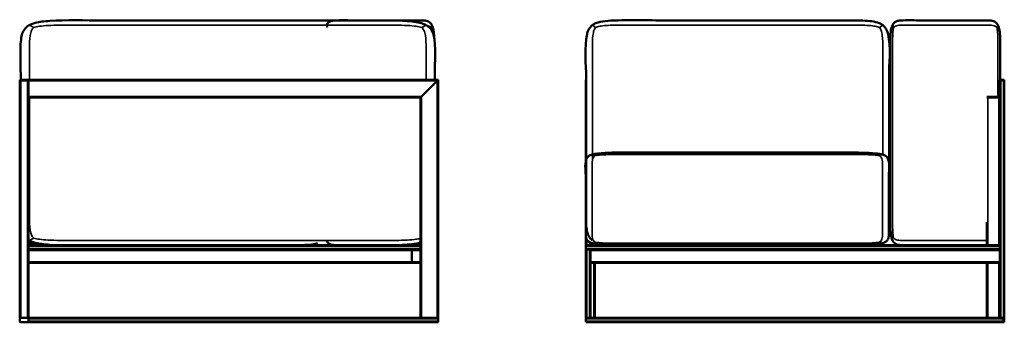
# Model space of a CAD drawing. Header units: millimetres. Extents: x 418 to 5654, y 1066 to 3427.
# Tile 1 of 4: x 418 to 2654, y 2740 to 3427. Entities that reach past the tile are written whole.
import ezdxf

# ---------------------------------------------------------------- set-up
doc = ezdxf.new("R2010")
doc.units = ezdxf.units.MM
doc.header["$LTSCALE"] = 14
doc.layers.add('Visible (ANSI)', color=7, linetype='Continuous', lineweight=50)
doc.layers.add('Visible Narrow (ANSI)', color=7, linetype='Continuous', lineweight=35)

msp = doc.modelspace()

# ---------------------------------------------------------------- linework, layer by layer
at = {"layer": 'Visible (ANSI)'}
for p, q in [((2399.9, 3414.5), (2402.5, 3409.2)), ((420.4, 3290.1), (418.2, 3290.1)), ((418.2, 3290.1), (418.2, 3288.6)), ((418.2, 3288.6), (420.4, 3288.6)), ((418.2, 2750.1), (418.2, 3288.6)), ((420.4, 3288.6), (418.2, 3288.6)), ((420.4, 3290.1), (435.9, 3290.1)), ((435.9, 3288.6), (420.4, 3288.6)), ((420.4, 3288.6), (435.9, 3288.6)), ((438.2, 3290.1), (435.9, 3290.1)), ((435.9, 3288.6), (438.2, 3288.6)), ((438.2, 3288.6), (435.9, 3288.6)), ((438.2, 3290.1), (1368.2, 3290.1)), ((438.2, 3290.1), (438.2, 3287.9)), ((438.2, 3252.4), (438.2, 3287.9)), ((1330.4, 3252.4), (1365.9, 3287.9)), ((1365.9, 3287.9), (1330.4, 3252.4)), ((1368.2, 3290.1), (1365.9, 3287.9)), ((1365.9, 3287.9), (1368.2, 3290.1)), ((1368.2, 3290.1), (1368.2, 2750.1)), ((1704.1, 3290.1), (1703.8, 3290.1)), ((1703.8, 3290.1), (1703.8, 3288.6)), ((1703.8, 3288.6), (1704.1, 3288.6)), ((1703.8, 3251.6), (1703.8, 3288.6)), ((1704.1, 3288.6), (1703.8, 3288.6)), ((2394.6, 3290.1), (2392.1, 3290.1)), ((2643.8, 3290.1), (2643.8, 3288.6)), ((2646.1, 3290.1), (2643.8, 3290.1)), ((2643.8, 3288.6), (2646.1, 3288.6)), ((2643.8, 2915.1), (2643.8, 3288.6)), ((2646.1, 3288.6), (2643.8, 3288.6)), ((2646.1, 3290.1), (2651.6, 3290.1)), ((2651.6, 3288.6), (2646.1, 3288.6)), ((2646.1, 3288.6), (2651.6, 3288.6)), ((2653.8, 3290.1), (2651.6, 3290.1)), ((2651.6, 3288.6), (2653.8, 3288.6)), ((2653.8, 3288.6), (2651.6, 3288.6)), ((2653.8, 3290.1), (2653.8, 3288.6)), ((2653.8, 2750.1), (2653.8, 3288.6)), ((438.2, 3252.4), (438.2, 3250.1)), ((438.2, 3250.1), (1328.2, 3250.1)), ((438.2, 2750.1), (438.2, 3250.1)), ((1330.4, 3252.4), (1328.2, 3250.1)), ((1328.2, 3250.1), (1330.4, 3252.4)), ((1328.2, 3250.1), (1328.2, 2750.1)), ((1703.8, 3251.6), (1703.8, 3250.1)), ((1704.1, 3251.6), (1703.8, 3251.6)), ((1703.8, 3250.1), (1704.1, 3250.1)), ((1703.8, 3106.5), (1703.8, 3250.1)), ((1704.1, 3250.1), (1703.8, 3250.1)), ((2394.6, 3250.1), (2392.1, 3250.1)), ((2616.1, 3251.6), (2613.8, 3251.6)), ((2613.8, 3250.1), (2616.1, 3250.1)), ((2616.1, 3250.1), (2613.8, 3250.1)), ((2616.1, 3251.6), (2641.6, 3251.6)), ((2641.6, 3250.1), (2616.1, 3250.1)), ((2616.1, 3250.1), (2641.6, 3250.1)), ((2643.8, 3251.6), (2641.6, 3251.6)), ((2641.6, 3250.1), (2643.8, 3250.1)), ((2643.8, 3250.1), (2641.6, 3250.1)), ((2643.8, 3251.6), (2643.8, 3250.1)), ((2643.8, 2915.1), (2643.8, 3250.1)), ((1724.9, 3118.6), (1717.8, 3120.8)), ((2613.8, 2915.1), (2613.8, 2967.7)), ((1703.8, 2915.1), (1703.8, 2933.8)), ((1328.2, 2915.1), (438.2, 2915.1)), ((1703.8, 2912.9), (1703.8, 2915.1)), ((1703.8, 2915.1), (1706.1, 2915.1)), ((1703.8, 2912.9), (1703.8, 2907.4)), ((1703.8, 2912.9), (1703.8, 2907.4)), ((1703.8, 2905.1), (1703.8, 2907.4)), ((2613.8, 2915.1), (1706.1, 2915.1)), ((1713.8, 2915.1), (1713.8, 2921)), ((1724.9, 2921.7), (1717.8, 2919.5)), ((1723.8, 2915.1), (1723.8, 2921.3)), ((2377.1, 2919.5), (2369.9, 2921.7)), ((2613.8, 2915.1), (2616.1, 2915.1)), ((2641.6, 2915.1), (2616.1, 2915.1)), ((2641.6, 2915.1), (2643.8, 2915.1)), ((2643.8, 2912.9), (2643.8, 2915.1)), ((2643.8, 2912.9), (2643.8, 2907.4)), ((2643.8, 2905.1), (2643.8, 2907.4)), ((1328.2, 2905.1), (438.2, 2905.1)), ((1308.2, 2877.4), (1308.2, 2902.9)), ((1308.2, 2877.4), (1308.2, 2902.9)), ((1703.8, 2905.1), (1706.1, 2905.1)), ((1703.8, 2750.1), (1703.8, 2905.1)), ((1711.6, 2905.1), (1706.1, 2905.1)), ((1711.6, 2905.1), (1713.8, 2905.1)), ((1713.8, 2750.1), (1713.8, 2905.1)), ((2643.8, 2905.1), (1713.8, 2905.1)), ((2643.8, 2750.1), (2643.8, 2905.1)), ((438.2, 2875.1), (1305.9, 2875.1)), ((1305.9, 2875.1), (1328.2, 2875.1)), ((1713.8, 2875.1), (2643.8, 2875.1)), ((1723.8, 2750.1), (1723.8, 2875.1)), ((2613.8, 2750.1), (2613.8, 2875.1)), ((418.2, 2750.1), (420.4, 2750.1)), ((418.2, 2742.4), (418.2, 2747.9)), ((435.9, 2750.1), (420.4, 2750.1)), ((420.4, 2750.1), (435.9, 2750.1)), ((435.9, 2740.1), (420.4, 2740.1)), ((435.9, 2750.1), (438.2, 2750.1)), ((438.2, 2740.1), (435.9, 2740.1)), ((1328.2, 2750.1), (438.2, 2750.1)), ((438.2, 2747.9), (438.2, 2750.1)), ((438.2, 2747.9), (438.2, 2742.4)), ((438.2, 2747.9), (438.2, 2742.4)), ((438.2, 2740.1), (438.2, 2742.4)), ((1365.9, 2740.1), (438.2, 2740.1)), ((1330.4, 2750.1), (1328.2, 2750.1)), ((1330.4, 2750.1), (1365.9, 2750.1)), ((1368.2, 2750.1), (1365.9, 2750.1)), ((1366.7, 2740.1), (1365.9, 2740.1)), ((1366.6, 2741.6), (1368.1, 2741.6)), ((1366.7, 2750), (1366.7, 2750.1)), ((1366.7, 2750.1), (1366.7, 2750)), ((1366.7, 2740.1), (1366.7, 2740.3)), ((1366.7, 2740.3), (1366.7, 2740.1)), ((1366.7, 2740.1), (1368.2, 2740.1)), ((1367, 2741.6), (1367, 2740.4)), ((1367, 2740.4), (1367, 2741.6)), ((1368.2, 2750.1), (1368.2, 2747.9)), ((1368.2, 2747.9), (1368.2, 2742.4)), ((1368.2, 2747.9), (1368.2, 2742.4)), ((1368.2, 2742.4), (1368.2, 2740.1)), ((1703.8, 2750.1), (1706.1, 2750.1)), ((1703.8, 2742.4), (1703.8, 2747.9)), ((1703.8, 2742.4), (1703.8, 2747.9)), ((1703.9, 2741.6), (1705.4, 2741.6)), ((1704.9, 2740.4), (1704.9, 2741.6)), ((1704.9, 2741.6), (1704.9, 2740.4)), ((1711.6, 2750.1), (1706.1, 2750.1)), ((1706.1, 2740.1), (2652.3, 2740.1)), ((1711.6, 2750.1), (1713.8, 2750.1)), ((1713.8, 2750.1), (2643.8, 2750.1)), ((2643.8, 2750.1), (2646.1, 2750.1)), ((2651.6, 2750.1), (2646.1, 2750.1)), ((2651.6, 2750.1), (2653.8, 2750.1)), ((2652.3, 2750.1), (2652.3, 2747.9)), ((2652.3, 2750.1), (2652.3, 2747.9)), ((2652.3, 2742.4), (2652.3, 2747.9)), ((2652.3, 2742.4), (2652.3, 2747.9)), ((2652.3, 2742.4), (2652.3, 2740.1)), ((2652.3, 2742.4), (2652.3, 2740.1)), ((2652.3, 2740.1), (2653.8, 2740.1)), ((2653.8, 2750.1), (2653.8, 2747.9)), ((2653.8, 2742.4), (2653.8, 2747.9)), ((2653.8, 2742.4), (2653.8, 2740.1))]:
    msp.add_line(p, q, dxfattribs=at)
for centre, start, end in [((1706.1, 2912.9), 90, 180), ((1706.1, 2912.9), 90, 180), ((1706.1, 2907.4), 180, 270), ((1706.1, 2907.4), 180, 270), ((1305.9, 2902.9), 0, 90), ((1305.9, 2902.9), 0, 90), ((1305.9, 2877.4), 270, 0), ((1305.9, 2877.4), 270, 0), ((420.4, 2747.9), 90, 180), ((420.4, 2742.4), 180, 270), ((435.9, 2747.9), 0, 90), ((435.9, 2742.4), 270, 0), ((1365.9, 2747.9), 0, 90), ((1365.9, 2747.9), 0, 90), ((1365.9, 2742.4), 270, 299.378), ((1365.9, 2742.4), 270, 299.378), ((1365.9, 2742.4), 340.5288, 0), ((1365.9, 2742.4), 340.5288, 0), ((1706.1, 2747.9), 90, 180), ((1706.1, 2747.9), 90, 180), ((1706.1, 2742.4), 180, 199.4712), ((1706.1, 2742.4), 180, 199.4712), ((1706.1, 2742.4), 240.622, 270), ((1706.1, 2742.4), 240.622, 270)]:
    msp.add_arc(centre, 2.25, start, end, dxfattribs=at)
for points, knots in [([(439.9, 3414.5), (443.6, 3416.5), (448.1, 3418.2), (462.4, 3422), (473.7, 3423.3), (522.6, 3426.4), (565.8, 3425.1), (669.2, 3425.1), (731.9, 3425.1), (857.2, 3425.1), (919.9, 3425.1), (1045.2, 3425.1), (1107.9, 3425.1), (1201.9, 3425.1), (1233.7, 3425.4), (1280.1, 3424.9), (1295.2, 3424.4), (1321.5, 3421.4), (1332.8, 3418.8), (1340.7, 3414.5)], [0, 0, 0, 0, 0.190855, 0.190855, 0.543648, 0.543648, 1.585062, 1.585062, 3.185062, 3.185062, 4.785062, 4.785062, 6.385062, 6.385062, 7.185062, 7.185062, 7.592531, 7.592531, 8, 8, 8, 8]), ([(1354.1, 3414.5), (1353.1, 3416.7), (1351.8, 3418.4), (1349.2, 3420.9), (1347.8, 3421.8), (1344.6, 3423.4), (1342.8, 3424), (1337.8, 3424.9), (1334.5, 3425.1), (1314.8, 3425.3), (1298.2, 3425.1), (1265.1, 3425.1), (1248.4, 3425.1), (1215.1, 3425.1), (1198.4, 3425.1), (1165.1, 3425.1), (1147.9, 3426.3), (1129.3, 3424.7), (1126.8, 3424.3), (1122.4, 3422.7), (1120.5, 3421.7), (1117.5, 3419), (1116.3, 3417.6), (1115.1, 3415.5), (1114.8, 3415), (1114.6, 3414.5)], [0, 0, 0, 0, 0.202416, 0.202416, 0.376678, 0.376678, 0.579578, 0.579578, 0.90178, 0.90178, 2.483617, 2.483617, 4.083617, 4.083617, 5.683617, 5.683617, 7.283617, 7.283617, 7.540221, 7.540221, 7.777761, 7.777761, 7.952676, 7.952676, 8, 8, 8, 8]), ([(2377.8, 3414.5), (2375.4, 3416.3), (2372.6, 3417.8), (2364.7, 3420.9), (2359.1, 3422.2), (2340.3, 3425), (2325.3, 3425.1), (2264.3, 3425.2), (2218.4, 3425.1), (2126.7, 3425.1), (2080.8, 3425.1), (1989.1, 3425.1), (1943.2, 3425.1), (1851.5, 3425.1), (1803.4, 3426.8), (1751.7, 3424.2), (1743.5, 3423.4), (1732.8, 3421.1), (1729.5, 3420.1), (1723.5, 3417.7), (1720.8, 3416.2), (1718.5, 3414.5)], [0, 0, 0, 0, 0.167224, 0.167224, 0.422675, 0.422675, 0.953365, 0.953365, 2.553365, 2.553365, 4.153365, 4.153365, 5.753365, 5.753365, 7.353365, 7.353365, 7.676683, 7.676683, 7.838341, 7.838341, 8, 8, 8, 8]), ([(2639.4, 3414.5), (2638.4, 3416.7), (2637.1, 3418.4), (2634.4, 3420.9), (2633.1, 3421.8), (2629.9, 3423.4), (2628.1, 3424), (2623.1, 3424.9), (2619.8, 3425.1), (2600.1, 3425.3), (2583.5, 3425.1), (2550.4, 3425.1), (2533.7, 3425.1), (2500.4, 3425.1), (2483.7, 3425.1), (2450.4, 3425.1), (2433.2, 3426.3), (2414.6, 3424.7), (2412.1, 3424.3), (2407.7, 3422.7), (2405.8, 3421.7), (2402.8, 3419), (2401.6, 3417.6), (2400.4, 3415.5), (2400.1, 3415), (2399.9, 3414.5)], [0, 0, 0, 0, 0.202416, 0.202416, 0.376678, 0.376678, 0.579578, 0.579578, 0.90178, 0.90178, 2.483617, 2.483617, 4.083617, 4.083617, 5.683617, 5.683617, 7.283617, 7.283617, 7.540221, 7.540221, 7.777761, 7.777761, 7.952676, 7.952676, 8, 8, 8, 8]), ([(420.3, 3290.1), (420.3, 3320.9), (417.9, 3353), (421.5, 3386.9), (422.4, 3391.4), (425.4, 3400), (427.6, 3403.9), (433, 3409.9), (435.7, 3412.1), (439.3, 3414.2), (439.6, 3414.4), (439.9, 3414.5)], [5.882353, 5.882353, 5.882353, 5.882353, 7.331468, 7.331468, 7.56806, 7.56806, 7.810052, 7.810052, 7.985189, 7.985189, 8, 8, 8, 8]), ([(1360.3, 3290.1), (1360.3, 3320.9), (1362.7, 3353), (1359.1, 3386.9), (1358.2, 3391.4), (1355.2, 3400), (1353, 3403.9), (1347.7, 3409.9), (1344.9, 3412.1), (1341.3, 3414.2), (1341, 3414.4), (1340.7, 3414.5)], [5.882353, 5.882353, 5.882353, 5.882353, 7.331468, 7.331468, 7.56806, 7.56806, 7.810052, 7.810052, 7.985189, 7.985189, 8, 8, 8, 8]), ([(1359, 3386.6), (1358.8, 3392.3), (1358.3, 3397.7), (1356.8, 3407.2), (1355.7, 3411.3), (1354.1, 3414.5)], [7.4070696, 7.4070696, 7.4070696, 7.4070696, 7.7001021, 7.7001021, 8, 8, 8, 8]), ([(1718.5, 2925.8), (1716.1, 2927.5), (1714.1, 2929.6), (1710.6, 2934.5), (1709.2, 2937.3), (1706.5, 2944.7), (1705.6, 2949.5), (1703.8, 2964.8), (1704.1, 2976.1), (1704.1, 3021.3), (1704.1, 3055.3), (1704.1, 3123.3), (1704.1, 3157.3), (1704.1, 3225.3), (1704.1, 3259.3), (1704.1, 3327.3), (1699.8, 3364.5), (1707, 3396.8), (1707.9, 3399.8), (1710.8, 3406.2), (1712.9, 3409.5), (1716.6, 3413), (1717.5, 3413.8), (1718.5, 3414.5)], [0, 0, 0, 0, 0.167224, 0.167224, 0.351102, 0.351102, 0.608426, 0.608426, 1.131365, 1.131365, 2.731365, 2.731365, 4.331365, 4.331365, 5.931365, 5.931365, 7.531365, 7.531365, 7.704094, 7.704094, 7.932347, 7.932347, 8, 8, 8, 8]), ([(1718.5, 3414.5), (1718.5, 3414.5), (1718.5, 3414.5), (1718.5, 3414.5), (1718.5, 3414.5), (1718.5, 3414.5), (1718.5, 3414.5), (1718.5, 3414.5), (1718.5, 3414.5)], [1.024921, 1.024921, 1.024921, 1.024921, 2, 3, 4, 5, 6, 7, 7, 7, 7]), ([(2391.4, 2956.3), (2392.4, 2966.1), (2392.1, 2976.8), (2392.1, 3021.3), (2392.1, 3055.3), (2392.1, 3123.3), (2392.1, 3157.3), (2392.1, 3225.3), (2392.1, 3259.3), (2392.1, 3327.3), (2396.5, 3364.5), (2389.3, 3396.8), (2388.4, 3399.8), (2385.5, 3406.2), (2383.4, 3409.5), (2379.7, 3413), (2378.8, 3413.8), (2377.8, 3414.5)], [0.637207, 0.637207, 0.637207, 0.637207, 1.131365, 1.131365, 2.731365, 2.731365, 4.331365, 4.331365, 5.931365, 5.931365, 7.531365, 7.531365, 7.704094, 7.704094, 7.932347, 7.932347, 8, 8, 8, 8]), ([(2399.9, 2925.8), (2398.8, 2927.9), (2398, 2930.5), (2396, 2939.2), (2395.3, 2946.4), (2393.8, 2981.6), (2394.6, 3013), (2394.6, 3076.7), (2394.6, 3110.7), (2394.6, 3178.7), (2394.6, 3212.7), (2394.6, 3280.7), (2394.6, 3314.7), (2394.6, 3361.4), (2394.5, 3374.5), (2395.2, 3392.1), (2395.7, 3397.6), (2397.2, 3407.2), (2398.3, 3411.3), (2399.9, 3414.5)], [0, 0, 0, 0, 0.202416, 0.202416, 0.602925, 0.602925, 2.000409, 2.000409, 3.600409, 3.600409, 5.200409, 5.200409, 6.800409, 6.800409, 7.400204, 7.400204, 7.700102, 7.700102, 8, 8, 8, 8]), ([(2644.6, 3290.1), (2644.6, 3309.6), (2644.6, 3329.2), (2644.6, 3361.4), (2644.8, 3374.5), (2644.1, 3392.1), (2643.6, 3397.6), (2642.1, 3407.2), (2641, 3411.3), (2639.4, 3414.5)], [5.882353, 5.882353, 5.882353, 5.882353, 6.800409, 6.800409, 7.400204, 7.400204, 7.700102, 7.700102, 8, 8, 8, 8]), ([(1717.8, 2919.5), (1715.7, 2920.1), (1714, 2920.9), (1710.2, 2922.8), (1708.6, 2924.1), (1706.3, 2926.7), (1705.6, 2928), (1704.4, 2930.7), (1704, 2932.2), (1703.4, 2936.4), (1703.4, 2939.2), (1703.4, 2955.9), (1703.4, 2969.9), (1703.4, 2997.9), (1703.4, 3011.9), (1703.4, 3039.9), (1703.4, 3053.9), (1703.4, 3081.9), (1700.5, 3096.8), (1705, 3111.3), (1705.8, 3112.9), (1708, 3115.5), (1709.2, 3116.6), (1712.4, 3118.7), (1714.6, 3119.7), (1717.4, 3120.6), (1717.6, 3120.7), (1717.8, 3120.8)], [0, 0, 0, 0, 0.143257, 0.143257, 0.353758, 0.353758, 0.519106, 0.519106, 0.707108, 0.707108, 1.019182, 1.019182, 2.619182, 2.619182, 4.219182, 4.219182, 5.819182, 5.819182, 7.419182, 7.419182, 7.632354, 7.632354, 7.797499, 7.797499, 7.987403, 7.987403, 8, 8, 8, 8]), ([(2377.1, 3120.8), (2373, 3122), (2367.7, 3122.9), (2344, 3125.4), (2319.5, 3125.1), (2249.9, 3125.1), (2204.1, 3125.1), (2112.3, 3125.1), (2066.5, 3125.1), (1974.7, 3125.1), (1928.9, 3125.1), (1837.1, 3125.1), (1787.2, 3126.4), (1735.2, 3124), (1724.8, 3122.9), (1717.8, 3120.8)], [0, 0, 0, 0, 0.286514, 0.286514, 1.111951, 1.111951, 2.711951, 2.711951, 4.311951, 4.311951, 5.911951, 5.911951, 7.511951, 7.511951, 8, 8, 8, 8]), ([(2377.1, 2919.5), (2379.2, 2920.1), (2380.9, 2920.9), (2384.6, 2922.8), (2386.3, 2924.1), (2388.6, 2926.7), (2389.3, 2928), (2390.5, 2930.7), (2390.9, 2932.2), (2391.5, 2936.4), (2391.4, 2939.2), (2391.4, 2955.9), (2391.4, 2969.9), (2391.4, 2997.9), (2391.4, 3011.9), (2391.4, 3039.9), (2391.4, 3053.9), (2391.4, 3081.9), (2394.4, 3096.8), (2389.9, 3111.3), (2389, 3112.9), (2386.9, 3115.5), (2385.7, 3116.6), (2382.4, 3118.7), (2380.3, 3119.7), (2377.5, 3120.6), (2377.3, 3120.7), (2377.1, 3120.8)], [0, 0, 0, 0, 0.143257, 0.143257, 0.353758, 0.353758, 0.519106, 0.519106, 0.707108, 0.707108, 1.019182, 1.019182, 2.619182, 2.619182, 4.219182, 4.219182, 5.819182, 5.819182, 7.419182, 7.419182, 7.632354, 7.632354, 7.797499, 7.797499, 7.987403, 7.987403, 8, 8, 8, 8]), ([(438.2, 2918.7), (441.8, 2917.9), (446, 2917.2), (468.4, 2914.9), (492.8, 2915.1), (562.4, 2915.1), (608.2, 2915.1), (700, 2915.1), (745.8, 2915.1), (837.6, 2915.1), (883.4, 2915.1), (975.2, 2915.1), (1025.1, 2913.9), (1077.1, 2916.3), (1087.6, 2917.4), (1094.5, 2919.5)], [0.064882, 0.064882, 0.064882, 0.064882, 0.286514, 0.286514, 1.111951, 1.111951, 2.711951, 2.711951, 4.311951, 4.311951, 5.911951, 5.911951, 7.511951, 7.511951, 8, 8, 8, 8]), ([(439.9, 2925.8), (443.6, 2923.7), (448.1, 2922.1), (462.4, 2918.3), (473.7, 2916.9), (522.6, 2913.8), (565.8, 2915.1), (669.2, 2915.1), (731.9, 2915.1), (857.2, 2915.1), (919.9, 2915.1), (1045.2, 2915.1), (1107.9, 2915.1), (1201.9, 2915.1), (1233.7, 2914.9), (1280.1, 2915.3), (1295.2, 2915.8), (1315.6, 2918.2), (1322.3, 2919.3), (1328.2, 2920.9)], [0, 0, 0, 0, 0.190855, 0.190855, 0.543648, 0.543648, 1.585062, 1.585062, 3.185062, 3.185062, 4.785062, 4.785062, 6.385062, 6.385062, 7.185062, 7.185062, 7.592531, 7.592531, 7.817486, 7.817486, 7.817486, 7.817486]), ([(1328.2, 2915.1), (1312.7, 2915.1), (1297.2, 2915.1), (1265.1, 2915.1), (1248.4, 2915.1), (1215.1, 2915.1), (1198.4, 2915.1), (1165.1, 2915.1), (1147.9, 2914), (1129.3, 2915.6), (1126.8, 2916), (1122.4, 2917.5), (1120.5, 2918.6), (1117.5, 2921.3), (1116.3, 2922.6), (1115.1, 2924.8), (1114.8, 2925.3), (1114.6, 2925.8)], [0.997579, 0.997579, 0.997579, 0.997579, 2.483617, 2.483617, 4.083617, 4.083617, 5.683617, 5.683617, 7.283617, 7.283617, 7.540221, 7.540221, 7.777761, 7.777761, 7.952676, 7.952676, 8, 8, 8, 8]), ([(2377.1, 2919.5), (2373, 2918.3), (2367.7, 2917.4), (2344, 2914.9), (2319.5, 2915.1), (2249.9, 2915.1), (2204.1, 2915.1), (2112.3, 2915.1), (2066.5, 2915.1), (1974.7, 2915.1), (1928.9, 2915.1), (1837.1, 2915.1), (1787.2, 2913.9), (1735.2, 2916.3), (1724.8, 2917.4), (1717.8, 2919.5)], [0, 0, 0, 0, 0.286514, 0.286514, 1.111951, 1.111951, 2.711951, 2.711951, 4.311951, 4.311951, 5.911951, 5.911951, 7.511951, 7.511951, 8, 8, 8, 8]), ([(2370.3, 2921.6), (2370, 2921.5), (2369.7, 2921.4), (2364.7, 2919.4), (2359.1, 2918.1), (2340.3, 2915.3), (2325.3, 2915.1), (2309.5, 2915.1), (2308.8, 2915.1), (2308.1, 2915.1)], [0.1527593, 0.1527593, 0.1527593, 0.1527593, 0.1672239, 0.1672239, 0.4226751, 0.4226751, 0.9533653, 0.9533653, 0.9768671, 0.9768671, 0.9768671, 0.9768671]), ([(2613.8, 2915.1), (2598.2, 2915.1), (2582.6, 2915.1), (2550.4, 2915.1), (2533.7, 2915.1), (2500.4, 2915.1), (2483.7, 2915.1), (2450.4, 2915.1), (2433.2, 2914), (2414.6, 2915.6), (2412.1, 2916), (2407.7, 2917.5), (2405.8, 2918.6), (2402.8, 2921.3), (2401.6, 2922.6), (2400.4, 2924.8), (2400.1, 2925.3), (2399.9, 2925.8)], [0.987109, 0.987109, 0.987109, 0.987109, 2.483617, 2.483617, 4.083617, 4.083617, 5.683617, 5.683617, 7.283617, 7.283617, 7.540221, 7.540221, 7.777761, 7.777761, 7.952676, 7.952676, 8, 8, 8, 8]), ([(1367, 2740.4), (1366.9, 2740.5), (1366.8, 2740.6), (1366.6, 2741), (1366.6, 2741.2), (1366.6, 2741.6), (1366.6, 2741.6), (1366.6, 2741.6)], [1.2153162, 1.2153162, 1.2153162, 1.2153162, 1.2833722, 1.2833722, 1.3685462, 1.3685462, 1.3799411, 1.3799411, 1.3799411, 1.3799411]), ([(1368.1, 2741.6), (1368, 2741.6), (1368, 2741.6), (1367.9, 2741.2), (1367.7, 2741), (1367.4, 2740.6), (1367.2, 2740.5), (1367, 2740.4)], [0.8006392, 0.8006392, 0.8006392, 0.8006392, 0.8120341, 0.8120341, 0.8972081, 0.8972081, 0.9652641, 0.9652641, 0.9652641, 0.9652641]), ([(1704.9, 2740.4), (1704.8, 2740.5), (1704.6, 2740.6), (1704.3, 2741), (1704.1, 2741.2), (1704, 2741.6), (1703.9, 2741.6), (1703.9, 2741.6)], [1.2153162, 1.2153162, 1.2153162, 1.2153162, 1.2833722, 1.2833722, 1.3685462, 1.3685462, 1.3799411, 1.3799411, 1.3799411, 1.3799411]), ([(1705.4, 2741.6), (1705.4, 2741.6), (1705.4, 2741.6), (1705.4, 2741.2), (1705.4, 2741), (1705.2, 2740.6), (1705.1, 2740.5), (1704.9, 2740.4)], [0.8006392, 0.8006392, 0.8006392, 0.8006392, 0.8120341, 0.8120341, 0.8972081, 0.8972081, 0.9652641, 0.9652641, 0.9652641, 0.9652641])]:
    msp.add_open_spline(points, degree=3, knots=knots, dxfattribs=at)
for points in [[(1114.6, 3414.5), (1114.6, 3414.5), (1114.6, 3414.5), (1114.6, 3414.5), (1114.6, 3414.5), (1114.6, 3414.5), (1114.6, 3414.5), (1114.6, 3414.5), (1114.6, 3414.5)], [(439.9, 2925.8), (439.3, 2926.1), (438.7, 2926.4), (438.2, 2926.8)]]:
    msp.add_open_spline(points, degree=3, dxfattribs=at)
at = {"layer": 'Visible Narrow (ANSI)'}
for p, q in [((449.7, 3409.2), (439.9, 3414.5)), ((1114.6, 3414.5), (1117.2, 3409.2)), ((1331, 3409.2), (1340.7, 3414.5)), ((1354.1, 3414.5), (1351.5, 3409.2)), ((1718.5, 3414.5), (1725.6, 3409.2)), ((2377.8, 3414.5), (2370.6, 3409.2)), ((2639.4, 3414.5), (2636.8, 3409.2)), ((420.4, 3290.1), (420.4, 3288.6)), ((420.4, 2750.1), (420.4, 3288.6)), ((435.9, 3290.1), (435.9, 3288.6)), ((435.9, 2750.1), (435.9, 3288.6)), ((438.2, 3287.9), (1365.9, 3287.9)), ((1365.9, 3287.9), (1365.9, 2750.1)), ((2394.6, 3287.9), (2392.1, 3287.9)), ((2646.1, 3290.1), (2646.1, 3288.6)), ((2646.1, 2750.1), (2646.1, 3288.6)), ((2651.6, 3290.1), (2651.6, 3288.6)), ((2651.6, 2750.1), (2651.6, 3288.6)), ((438.2, 3252.4), (1330.4, 3252.4)), ((1330.4, 3252.4), (1330.4, 2750.1)), ((2394.6, 3252.4), (2392.1, 3252.4)), ((2616.1, 3251.6), (2616.1, 3250.1)), ((2616.1, 2915.1), (2616.1, 3250.1)), ((2641.6, 3251.6), (2641.6, 3250.1)), ((2641.6, 2915.1), (2641.6, 3250.1)), ((1717.8, 3120.8), (1724.9, 3118.6)), ((1718.5, 3120.5), (1718.5, 3109.3)), ((2377.1, 3120.8), (2369.9, 3118.6)), ((449.7, 2931.1), (439.9, 2925.8)), ((442.4, 2921.7), (438.2, 2920.4)), ((1328.2, 2912.9), (438.2, 2912.9)), ((1328.2, 2907.4), (438.2, 2907.4)), ((2643.8, 2912.9), (1703.8, 2912.9)), ((2643.8, 2907.4), (1703.8, 2907.4)), ((1706.1, 2915.1), (1706.1, 2927.3)), ((1711.6, 2915.1), (1711.6, 2922.1)), ((1721.6, 2915.1), (1721.6, 2920.7)), ((438.2, 2902.9), (1308.2, 2902.9)), ((1308.2, 2902.9), (1328.2, 2902.9)), ((1706.1, 2750.1), (1706.1, 2905.1)), ((1711.6, 2750.1), (1711.6, 2905.1)), ((1713.8, 2902.9), (2643.8, 2902.9)), ((438.2, 2877.4), (1308.2, 2877.4)), ((1308.2, 2877.4), (1328.2, 2877.4)), ((1713.8, 2877.4), (2643.8, 2877.4)), ((1721.6, 2750.1), (1721.6, 2875.1)), ((2616.1, 2750.1), (2616.1, 2875.1)), ((2641.6, 2750.1), (2641.6, 2875.1)), ((1368.2, 2747.9), (438.2, 2747.9)), ((1368.2, 2742.4), (438.2, 2742.4)), ((1703.8, 2747.9), (2652.3, 2747.9)), ((1703.8, 2742.4), (2652.3, 2742.4)), ((2652.3, 2747.9), (2653.8, 2747.9)), ((2652.3, 2742.4), (2653.8, 2742.4))]:
    msp.add_line(p, q, dxfattribs=at)
for points, knots in [([(449.7, 3409.2), (447.7, 3407), (446.1, 3404.9), (443.4, 3399.1), (442.4, 3395.5), (439.9, 3382.6), (439.9, 3350.8), (439.9, 3316.4), (439.9, 3292.6), (439.9, 3290.1)], [-8, -8, -8, -8, -7.75, -7.75, -7.5, -7.5, -7, -6, -5.882353, -5.882353, -5.882353, -5.882353]), ([(1331, 3409.2), (1327, 3410.3), (1323, 3411.1), (1312.3, 3412.6), (1305.7, 3413.2), (1282, 3414.5), (1223.2, 3414.5), (1125.3, 3414.5), (1007.8, 3414.5), (890.3, 3414.5), (772.8, 3414.5), (655.3, 3414.5), (557.4, 3414.5), (498.7, 3414.5), (474.9, 3413.2), (468.3, 3412.6), (457.7, 3411.1), (453.7, 3410.3), (449.7, 3409.2)], [-8, -8, -8, -8, -7.75, -7.75, -7.5, -7.5, -7, -6, -5, -4, -3, -2, -1, -0.5, -0.5, -0.25, -0.25, 0, 0, 0, 0]), ([(1340.7, 3290.1), (1340.7, 3292.6), (1340.7, 3316.4), (1340.7, 3350.8), (1340.7, 3382.6), (1338.3, 3395.5), (1337.2, 3399.1), (1334.5, 3404.9), (1332.9, 3407), (1331, 3409.2)], [5.882353, 5.882353, 5.882353, 5.882353, 6, 7, 7.5, 7.5, 7.75, 7.75, 8, 8, 8, 8]), ([(1351.5, 3409.2), (1350.5, 3410.3), (1349.4, 3411.1), (1346.6, 3412.6), (1344.8, 3413.2), (1342.5, 3413.7), (1342.3, 3413.7), (1342.1, 3413.8)], [0, 0, 0, 0, 0.25, 0.25, 0.5, 0.5, 0.5258, 0.5258, 0.5258, 0.5258]), ([(1725.6, 3409.2), (1724.2, 3407), (1723, 3404.9), (1721, 3399.1), (1720.2, 3395.5), (1718.5, 3382.6), (1718.5, 3350.8), (1718.5, 3297.6), (1718.5, 3233.9), (1718.5, 3175), (1718.5, 3137.4), (1718.5, 3121)], [-8, -8, -8, -8, -7.75, -7.75, -7.5, -7.5, -7, -6, -5, -4, -3.228667, -3.228667, -3.228667, -3.228667]), ([(1725.6, 3409.2), (1728.5, 3410.3), (1731.5, 3411.1), (1739.3, 3412.6), (1744.1, 3413.2), (1761.5, 3414.5), (1804.5, 3414.5), (1876.1, 3414.5), (1962.1, 3414.5), (2048.1, 3414.5), (2134.1, 3414.5), (2220.1, 3414.5), (2291.8, 3414.5), (2334.8, 3414.5), (2352.2, 3413.2), (2357, 3412.6), (2364.8, 3411.1), (2367.7, 3410.3), (2370.6, 3409.2)], [-8, -8, -8, -8, -7.75, -7.75, -7.5, -7.5, -7, -6, -5, -4, -3, -2, -1, -0.5, -0.5, -0.25, -0.25, 0, 0, 0, 0]), ([(2370.6, 3409.2), (2372.1, 3407), (2373.3, 3404.9), (2375.2, 3399.1), (2376, 3395.5), (2377.8, 3382.6), (2377.8, 3350.8), (2377.8, 3297.6), (2377.8, 3233.9), (2377.8, 3174.9), (2377.8, 3137.1), (2377.8, 3120.5)], [-8, -8, -8, -8, -7.75, -7.75, -7.5, -7.5, -7, -6, -5, -4, -3.222106, -3.222106, -3.222106, -3.222106]), ([(2402.5, 3409.2), (2401.9, 3407), (2401.5, 3404.9), (2400.8, 3399.1), (2400.5, 3395.5), (2399.9, 3382.6), (2399.9, 3350.8), (2399.9, 3297.6), (2399.9, 3233.9), (2399.9, 3170.1), (2399.9, 3106.4), (2399.9, 3042.6), (2399.9, 2989.5), (2399.9, 2957.6), (2400.5, 2944.8), (2400.8, 2941.2), (2401.5, 2935.4), (2401.9, 2933.2), (2402.5, 2931.1)], [-8, -8, -8, -8, -7.75, -7.75, -7.5, -7.5, -7, -6, -5, -4, -3, -2, -1, -0.5, -0.5, -0.25, -0.25, 0, 0, 0, 0]), ([(2636.8, 3409.2), (2635.8, 3410.3), (2634.7, 3411.1), (2631.9, 3412.6), (2630.1, 3413.2), (2623.8, 3414.5), (2608.2, 3414.5), (2582.1, 3414.5), (2550.9, 3414.5), (2519.6, 3414.5), (2488.4, 3414.5), (2457.1, 3414.5), (2431.1, 3414.5), (2415.5, 3414.5), (2409.2, 3413.2), (2407.4, 3412.6), (2404.6, 3411.1), (2403.5, 3410.3), (2402.5, 3409.2)], [0, 0, 0, 0, 0.25, 0.25, 0.5, 0.5, 1, 2, 3, 4, 5, 6, 7, 7.5, 7.5, 7.75, 7.75, 8, 8, 8, 8]), ([(2636.8, 3409.2), (2637.4, 3407), (2637.8, 3404.9), (2638.5, 3399.1), (2638.8, 3395.5), (2639.4, 3382.6), (2639.4, 3350.8), (2639.4, 3303.5), (2639.4, 3267), (2639.4, 3251.6)], [-8, -8, -8, -8, -7.75, -7.75, -7.5, -7.5, -7, -6, -5.278431, -5.278431, -5.278431, -5.278431]), ([(439.9, 3250.1), (439.9, 3244.7), (439.9, 3218), (439.9, 3170.1), (439.9, 3106.4), (439.9, 3042.6), (439.9, 2989.5), (439.9, 2957.6), (442.4, 2944.8), (443.4, 2941.2), (446.1, 2935.4), (447.7, 2933.2), (449.7, 2931.1)], [-5.254902, -5.254902, -5.254902, -5.254902, -5, -4, -3, -2, -1, -0.5, -0.5, -0.25, -0.25, 0, 0, 0, 0]), ([(1724.9, 3118.6), (1723.5, 3117.7), (1722.3, 3116.8), (1720.4, 3114.4), (1719.6, 3112.9), (1717.8, 3107.6), (1717.8, 3094.5), (1717.8, 3072.6), (1717.8, 3046.4), (1717.8, 3020.1), (1717.8, 2993.9), (1717.8, 2967.6), (1717.8, 2945.8), (1717.8, 2932.6), (1719.6, 2927.3), (1720.4, 2925.9), (1722.3, 2923.5), (1723.5, 2922.6), (1724.9, 2921.7)], [-8, -8, -8, -8, -7.75, -7.75, -7.5, -7.5, -7, -6, -5, -4, -3, -2, -1, -0.5, -0.5, -0.25, -0.25, 0, 0, 0, 0]), ([(2369.9, 3118.6), (2367, 3119), (2364.1, 3119.4), (2356.3, 3120), (2351.5, 3120.2), (2334.1, 3120.8), (2291.1, 3120.8), (2219.4, 3120.8), (2133.4, 3120.8), (2047.4, 3120.8), (1961.4, 3120.8), (1875.4, 3120.8), (1803.8, 3120.8), (1760.8, 3120.8), (1743.4, 3120.2), (1738.6, 3120), (1730.8, 3119.4), (1727.8, 3119), (1724.9, 3118.6)], [0, 0, 0, 0, 0.25, 0.25, 0.5, 0.5, 1, 2, 3, 4, 5, 6, 7, 7.5, 7.5, 7.75, 7.75, 8, 8, 8, 8]), ([(2369.9, 3118.6), (2371.4, 3117.7), (2372.6, 3116.8), (2374.5, 3114.4), (2375.3, 3112.9), (2377.1, 3107.6), (2377.1, 3094.5), (2377.1, 3072.6), (2377.1, 3046.4), (2377.1, 3020.1), (2377.1, 2993.9), (2377.1, 2967.6), (2377.1, 2945.8), (2377.1, 2932.6), (2375.3, 2927.3), (2374.5, 2925.9), (2372.6, 2923.5), (2371.4, 2922.6), (2369.9, 2921.7)], [-8, -8, -8, -8, -7.75, -7.75, -7.5, -7.5, -7, -6, -5, -4, -3, -2, -1, -0.5, -0.5, -0.25, -0.25, 0, 0, 0, 0]), ([(1328.2, 2930.4), (1325.1, 2929.6), (1321.7, 2929), (1312.3, 2927.7), (1305.7, 2927.1), (1282, 2925.8), (1223.2, 2925.8), (1125.3, 2925.8), (1007.8, 2925.8), (890.3, 2925.8), (772.8, 2925.8), (655.3, 2925.8), (557.4, 2925.8), (498.7, 2925.8), (474.9, 2927.1), (468.3, 2927.7), (457.7, 2929.1), (453.7, 2930), (449.7, 2931.1)], [-7.942305, -7.942305, -7.942305, -7.942305, -7.75, -7.75, -7.5, -7.5, -7, -6, -5, -4, -3, -2, -1, -0.5, -0.5, -0.25, -0.25, 0, 0, 0, 0]), ([(2613.8, 2925.8), (2613.7, 2925.8), (2603.1, 2925.8), (2582.1, 2925.8), (2550.9, 2925.8), (2519.6, 2925.8), (2488.4, 2925.8), (2457.1, 2925.8), (2431.1, 2925.8), (2415.5, 2925.8), (2409.2, 2927.1), (2407.4, 2927.7), (2404.6, 2929.1), (2403.5, 2930), (2402.5, 2931.1)], [0.987109, 0.987109, 0.987109, 0.987109, 1, 2, 3, 4, 5, 6, 7, 7.5, 7.5, 7.75, 7.75, 8, 8, 8, 8]), ([(438.2, 2925.5), (438.4, 2925.2), (438.6, 2924.9), (439.8, 2923.5), (440.9, 2922.6), (442.4, 2921.7)], [-0.3022924, -0.3022924, -0.3022924, -0.3022924, -0.25, -0.25, 0, 0, 0, 0]), ([(454.4, 2920.4), (453.6, 2920.5), (452.9, 2920.5), (448.2, 2920.9), (445.3, 2921.3), (442.4, 2921.7)], [-0.2968273, -0.2968273, -0.2968273, -0.2968273, -0.25, -0.25, 0, 0, 0, 0]), ([(2369.9, 2921.7), (2367, 2921.3), (2364.1, 2920.9), (2356.3, 2920.3), (2351.5, 2920.1), (2334.1, 2919.5), (2291.1, 2919.5), (2219.4, 2919.5), (2133.4, 2919.5), (2047.4, 2919.5), (1961.4, 2919.5), (1875.4, 2919.5), (1803.8, 2919.5), (1760.8, 2919.5), (1743.4, 2920.1), (1738.6, 2920.3), (1730.8, 2920.9), (1727.8, 2921.3), (1724.9, 2921.7)], [0, 0, 0, 0, 0.25, 0.25, 0.5, 0.5, 1, 2, 3, 4, 5, 6, 7, 7.5, 7.5, 7.75, 7.75, 8, 8, 8, 8])]:
    msp.add_open_spline(points, degree=3, knots=knots, dxfattribs=at)
msp.add_open_spline([(1351.5, 3409.2), (1351.9, 3407.6), (1352.3, 3405.9), (1352.6, 3404)], degree=3, dxfattribs=at)

doc.saveas('drawing.dxf')
